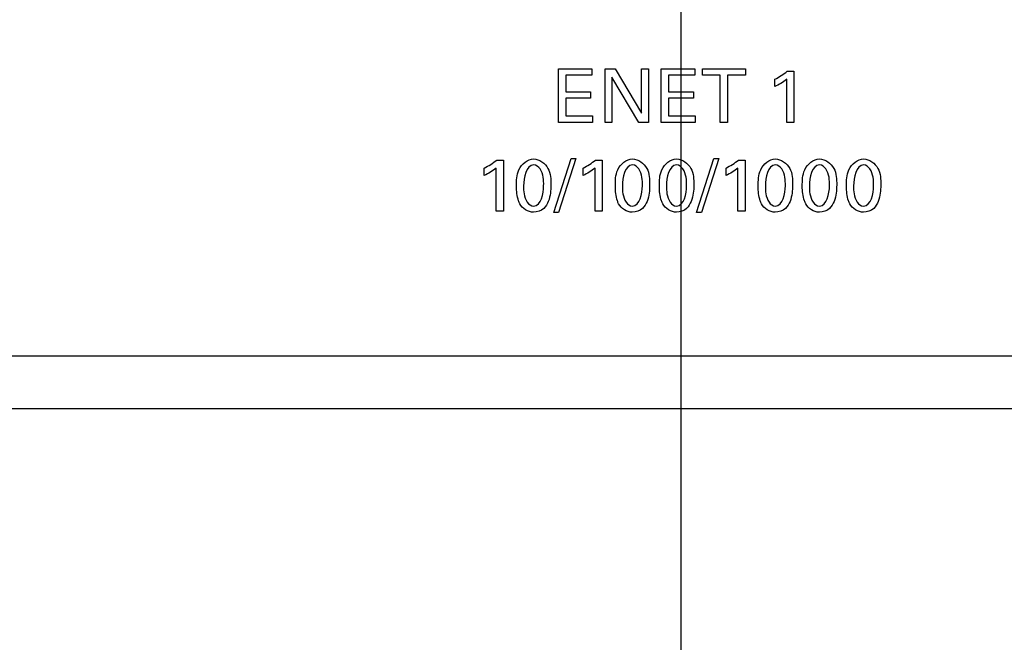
# Model space of a CAD drawing. Header units: inches. Extents: x 0 to 34, y 0 to 22.
# Tile 19 of 55: x 16.7 to 17.8, y 11.6 to 12.3. Entities that reach past the tile are written whole.
import ezdxf

# ---------------------------------------------------------------- set-up
doc = ezdxf.new("R2010")
doc.units = ezdxf.units.IN
doc.header["$LTSCALE"] = 1.87
doc.header["$MEASUREMENT"] = 0
doc.layers.get('0').update_dxf_attribs({"linetype": 'CONTINUOUS'})
doc.layers.add('DIMENSIONS', color=7, linetype='CONTINUOUS')
doc.styles.get("Standard").update_dxf_attribs({"font": 'txt', "width": 0.8})
doc.dimstyles.new('DIMSTYLE_1', dxfattribs={"dimtxt": 0.125, "dimasz": 0.18, "dimexe": 0.125, "dimexo": 0.0625, "dimgap": 0.09, "dimtad": 0, "dimtih": 1, "dimtoh": 1, "dimlfac": 2, "dimzin": 4, "dimdsep": 46, "dimtxsty": 'STANDARD', "dimblk": '_FILLED', "dimblk1": '_FILLED', "dimblk2": '_FILLED', "dimcen": 0.09, "dimadec": 0, "dimazin": 0, "dimtfac": 1, "dimtofl": 0, "dimtmove": 0, "dimatfit": 3, "dimldrblk": '_FILLED', "dimfxl": 1, "dimtolj": 1, "dimtzin": 4, "dimarcsym": 0})

# ---------------------------------------------------------------- blocks, each defined once
blk = doc.blocks.new('*D3')
at = {"layer": 'DIMENSIONS', "color": 2, "linetype": 'CONTINUOUS'}
blk.add_line((17.4819, 12.2662), (17.4819, 11.1855), dxfattribs=at)
at = {"layer": 'DIMENSIONS', "color": 2, "linetype": 'CONTINUOUS', "insert": (17.4194, 11.123), "char_height": 0.125, "width": 1.325, "attachment_point": 3, "rotation": 90, "line_spacing_factor": 0.9}
blk.add_mtext('72.00{\\Ftxt.shx;\\W1.000000;\\H0.125000; }[2.835]', dxfattribs=at)
blk = doc.blocks.new('_FILLED')
at = {"color": 0, "linetype": 'BYBLOCK'}
blk.add_solid([(0, 0), (-1, 0.1736), (-1, -0.1736)], dxfattribs=at)
blk = doc.blocks.new('*D5')
at = {"layer": 'DIMENSIONS', "color": 2, "linetype": 'CONTINUOUS'}
blk.add_line((17.4819, 12.4124), (17.4819, 11.1855), dxfattribs=at)
at = {"layer": 'DIMENSIONS', "color": 2, "linetype": 'CONTINUOUS', "insert": (17.4194, 11.123), "char_height": 0.125, "width": 1.325, "attachment_point": 3, "rotation": 90, "line_spacing_factor": 0.9}
blk.add_mtext('72.00{\\Ftxt.shx;\\W1.000000;\\H0.125000; }[2.835]', dxfattribs=at)

msp = doc.modelspace()

# ---------------------------------------------------------------- linework, layer by layer
at = {"color": 40, "linetype": 'CONTINUOUS'}
for p, q in [((17.344, 12.2551), (17.3817, 12.2551)), ((17.344, 12.195), (17.344, 12.2551)), ((17.3817, 12.2551), (17.3817, 12.248)), ((17.3965, 12.2551), (17.408, 12.2551)), ((17.3965, 12.195), (17.3965, 12.2551)), ((17.408, 12.2551), (17.4376, 12.2054)), ((17.4376, 12.2551), (17.4453, 12.2551)), ((17.4376, 12.2054), (17.4376, 12.2551)), ((17.4453, 12.2551), (17.4453, 12.195)), ((17.4597, 12.2551), (17.4975, 12.2551)), ((17.4597, 12.195), (17.4597, 12.2551)), ((17.4975, 12.2551), (17.4975, 12.248)), ((17.5061, 12.2551), (17.5546, 12.2551)), ((17.5061, 12.248), (17.5061, 12.2551)), ((17.5546, 12.2551), (17.5546, 12.248)), ((17.6015, 12.2526), (17.609, 12.2526)), ((17.609, 12.2526), (17.609, 12.195)), ((17.3817, 12.248), (17.3523, 12.248)), ((17.3523, 12.248), (17.3523, 12.2293)), ((17.4346, 12.195), (17.4041, 12.246)), ((17.4041, 12.246), (17.4041, 12.195)), ((17.4975, 12.248), (17.4681, 12.248)), ((17.4681, 12.248), (17.4681, 12.2293)), ((17.5262, 12.248), (17.5061, 12.248)), ((17.5262, 12.195), (17.5262, 12.248)), ((17.5546, 12.248), (17.5345, 12.248)), ((17.5345, 12.248), (17.5345, 12.195)), ((17.5876, 12.2352), (17.5876, 12.2435)), ((17.601, 12.195), (17.601, 12.2435)), ((17.3523, 12.2293), (17.3803, 12.2293)), ((17.3803, 12.2293), (17.3803, 12.2223)), ((17.4681, 12.2293), (17.496, 12.2293)), ((17.496, 12.2293), (17.496, 12.2223)), ((17.3803, 12.2223), (17.3523, 12.2223)), ((17.3523, 12.2223), (17.3523, 12.2023)), ((17.496, 12.2223), (17.4681, 12.2223)), ((17.4681, 12.2223), (17.4681, 12.2023)), ((17.3824, 12.195), (17.344, 12.195)), ((17.3523, 12.2023), (17.3824, 12.2023)), ((17.3824, 12.2023), (17.3824, 12.195)), ((17.4041, 12.195), (17.3965, 12.195)), ((17.4453, 12.195), (17.4346, 12.195)), ((17.4981, 12.195), (17.4597, 12.195)), ((17.4681, 12.2023), (17.4981, 12.2023)), ((17.4981, 12.2023), (17.4981, 12.195)), ((17.5345, 12.195), (17.5262, 12.195)), ((17.609, 12.195), (17.601, 12.195)), ((17.2745, 12.1526), (17.282, 12.1526)), ((17.282, 12.1526), (17.282, 12.095)), ((17.3387, 12.0936), (17.3582, 12.1544)), ((17.3636, 12.1544), (17.3442, 12.0936)), ((17.3582, 12.1544), (17.3636, 12.1544)), ((17.3858, 12.1526), (17.3932, 12.1526)), ((17.3932, 12.1526), (17.3932, 12.095)), ((17.4996, 12.0936), (17.5191, 12.1544)), ((17.5245, 12.1544), (17.5051, 12.0936)), ((17.5191, 12.1544), (17.5245, 12.1544)), ((17.5467, 12.1526), (17.5541, 12.1526)), ((17.5541, 12.1526), (17.5541, 12.095)), ((17.2606, 12.1352), (17.2606, 12.1435)), ((17.274, 12.095), (17.274, 12.1435)), ((17.3718, 12.1352), (17.3718, 12.1435)), ((17.3852, 12.095), (17.3852, 12.1435)), ((17.5327, 12.1352), (17.5327, 12.1435)), ((17.5461, 12.095), (17.5461, 12.1435)), ((17.282, 12.095), (17.274, 12.095)), ((17.3932, 12.095), (17.3852, 12.095)), ((17.5541, 12.095), (17.5461, 12.095)), ((17.3442, 12.0936), (17.3387, 12.0936)), ((17.5051, 12.0936), (17.4996, 12.0936))]:
    msp.add_line(p, q, dxfattribs=at)
at = {"color": 7, "linetype": 'CONTINUOUS'}
for p, q in [((13.3268, 11.932), (21.9194, 11.932)), ((13.3268, 11.873), (21.9194, 11.873))]:
    msp.add_line(p, q, dxfattribs=at)
at = {"color": 40, "linetype": 'CONTINUOUS'}
for points in [[(17.5876, 12.2435), (17.5925, 12.2461), (17.5973, 12.249), (17.6015, 12.2526)], [(17.601, 12.2435), (17.5969, 12.2402), (17.5923, 12.2374), (17.5876, 12.2352)], [(17.2606, 12.1435), (17.2655, 12.1461), (17.2703, 12.149), (17.2745, 12.1526)], [(17.3718, 12.1435), (17.3767, 12.1461), (17.3816, 12.149), (17.3858, 12.1526)], [(17.5327, 12.1435), (17.5376, 12.1461), (17.5425, 12.149), (17.5467, 12.1526)], [(17.274, 12.1435), (17.2699, 12.1402), (17.2653, 12.1374), (17.2606, 12.1352)], [(17.3162, 12.1471), (17.3075, 12.1471), (17.3048, 12.1323), (17.3048, 12.1235)], [(17.3852, 12.1435), (17.3812, 12.1402), (17.3766, 12.1374), (17.3718, 12.1352)], [(17.4275, 12.1471), (17.4187, 12.1471), (17.4161, 12.1323), (17.4161, 12.1235)], [(17.4771, 12.1471), (17.4684, 12.1471), (17.4657, 12.1323), (17.4657, 12.1235)], [(17.5461, 12.1435), (17.5421, 12.1402), (17.5375, 12.1374), (17.5327, 12.1352)], [(17.5884, 12.1471), (17.5797, 12.1471), (17.577, 12.1323), (17.577, 12.1235)], [(17.638, 12.1471), (17.6293, 12.1471), (17.6266, 12.1323), (17.6266, 12.1235)], [(17.6877, 12.1471), (17.679, 12.1471), (17.6763, 12.1323), (17.6763, 12.1235)], [(17.316, 12.1007), (17.3246, 12.1007), (17.3274, 12.1152), (17.3274, 12.1237)], [(17.4273, 12.1007), (17.4358, 12.1007), (17.4386, 12.1152), (17.4386, 12.1237)], [(17.477, 12.1007), (17.4855, 12.1007), (17.4883, 12.1152), (17.4883, 12.1237)], [(17.5882, 12.1007), (17.5968, 12.1007), (17.5995, 12.1152), (17.5995, 12.1237)], [(17.6379, 12.1007), (17.6464, 12.1007), (17.6492, 12.1152), (17.6492, 12.1237)], [(17.6875, 12.1007), (17.6961, 12.1007), (17.6989, 12.1152), (17.6989, 12.1237)], [(17.316, 12.0938), (17.3099, 12.0938), (17.3032, 12.098), (17.3006, 12.1034)], [(17.3275, 12.0982), (17.3245, 12.0954), (17.3201, 12.0938), (17.316, 12.0938)], [(17.4272, 12.0938), (17.4212, 12.0938), (17.4145, 12.098), (17.4118, 12.1034)], [(17.4387, 12.0982), (17.4357, 12.0954), (17.4313, 12.0938), (17.4272, 12.0938)], [(17.4769, 12.0938), (17.4708, 12.0938), (17.4641, 12.098), (17.4615, 12.1034)], [(17.4884, 12.0982), (17.4854, 12.0954), (17.481, 12.0938), (17.4769, 12.0938)], [(17.5881, 12.0938), (17.5821, 12.0938), (17.5754, 12.098), (17.5727, 12.1034)], [(17.5996, 12.0982), (17.5966, 12.0954), (17.5922, 12.0938), (17.5881, 12.0938)], [(17.6378, 12.0938), (17.6317, 12.0938), (17.6251, 12.098), (17.6224, 12.1034)], [(17.6493, 12.0982), (17.6463, 12.0954), (17.6419, 12.0938), (17.6378, 12.0938)], [(17.6875, 12.0938), (17.6814, 12.0938), (17.6747, 12.098), (17.6721, 12.1034)], [(17.699, 12.0982), (17.696, 12.0954), (17.6916, 12.0938), (17.6875, 12.0938)]]:
    msp.add_open_spline(points, degree=3, dxfattribs=at)
for points, knots in [([(17.2968, 12.1231), (17.2968, 12.1294), (17.2967, 12.1429), (17.3093, 12.1538), (17.3161, 12.1538)], [0, 0, 0, 0, 0.477748, 1, 1, 1, 1]), ([(17.3161, 12.1538), (17.3226, 12.1538), (17.3354, 12.1443), (17.3355, 12.1308), (17.3355, 12.1245)], [0, 0, 0, 0, 0.504027, 1, 1, 1, 1]), ([(17.4081, 12.1231), (17.4081, 12.1294), (17.4079, 12.1428), (17.4206, 12.1538), (17.4274, 12.1538)], [0, 0, 0, 0, 0.477833, 1, 1, 1, 1]), ([(17.4274, 12.1538), (17.4338, 12.1538), (17.4467, 12.1443), (17.4467, 12.1308), (17.4467, 12.1245)], [0, 0, 0, 0, 0.50403, 1, 1, 1, 1]), ([(17.4577, 12.1231), (17.4577, 12.1294), (17.4576, 12.1429), (17.4702, 12.1538), (17.477, 12.1538)], [0, 0, 0, 0, 0.477802, 1, 1, 1, 1]), ([(17.477, 12.1538), (17.4835, 12.1538), (17.4963, 12.1443), (17.4964, 12.1308), (17.4964, 12.1245)], [0, 0, 0, 0, 0.504091, 1, 1, 1, 1]), ([(17.569, 12.1231), (17.569, 12.1294), (17.5689, 12.1429), (17.5815, 12.1538), (17.5883, 12.1538)], [0, 0, 0, 0, 0.477775, 1, 1, 1, 1]), ([(17.5883, 12.1538), (17.5947, 12.1538), (17.6076, 12.1443), (17.6076, 12.1308), (17.6076, 12.1245)], [0, 0, 0, 0, 0.503963, 1, 1, 1, 1]), ([(17.6186, 12.1231), (17.6186, 12.1294), (17.6185, 12.1429), (17.6311, 12.1538), (17.638, 12.1538)], [0, 0, 0, 0, 0.477745, 1, 1, 1, 1]), ([(17.638, 12.1538), (17.6444, 12.1538), (17.6572, 12.1443), (17.6573, 12.1308), (17.6573, 12.1245)], [0, 0, 0, 0, 0.503993, 1, 1, 1, 1]), ([(17.6683, 12.1231), (17.6683, 12.1294), (17.6682, 12.1429), (17.6808, 12.1538), (17.6876, 12.1538)], [0, 0, 0, 0, 0.477778, 1, 1, 1, 1]), ([(17.6876, 12.1538), (17.6941, 12.1538), (17.7069, 12.1443), (17.7069, 12.1308), (17.7069, 12.1245)], [0, 0, 0, 0, 0.503996, 1, 1, 1, 1]), ([(17.3274, 12.1237), (17.3274, 12.1269), (17.3277, 12.1353), (17.3221, 12.1471), (17.3162, 12.1471)], [0, 0, 0, 0, 0.351687, 1, 1, 1, 1]), ([(17.4386, 12.1237), (17.4386, 12.1269), (17.4389, 12.1353), (17.4333, 12.1471), (17.4275, 12.1471)], [0, 0, 0, 0, 0.351687, 1, 1, 1, 1]), ([(17.4883, 12.1237), (17.4883, 12.1269), (17.4886, 12.1353), (17.483, 12.1471), (17.4771, 12.1471)], [0, 0, 0, 0, 0.351692, 1, 1, 1, 1]), ([(17.5995, 12.1237), (17.5995, 12.1269), (17.5999, 12.1353), (17.5942, 12.1471), (17.5884, 12.1471)], [0, 0, 0, 0, 0.351687, 1, 1, 1, 1]), ([(17.6492, 12.1237), (17.6492, 12.1269), (17.6495, 12.1353), (17.6439, 12.1471), (17.638, 12.1471)], [0, 0, 0, 0, 0.351692, 1, 1, 1, 1]), ([(17.6989, 12.1237), (17.6989, 12.1269), (17.6992, 12.1353), (17.6935, 12.1471), (17.6877, 12.1471)], [0, 0, 0, 0, 0.351633, 1, 1, 1, 1]), ([(17.3006, 12.1034), (17.3, 12.1044), (17.2974, 12.1106), (17.2968, 12.1176), (17.2968, 12.1231)], [0, 0, 0, 0, 0.175029, 1, 1, 1, 1]), ([(17.3048, 12.1235), (17.3048, 12.1205), (17.3046, 12.1123), (17.3102, 12.1007), (17.316, 12.1007)], [0, 0, 0, 0, 0.339342, 1, 1, 1, 1]), ([(17.3355, 12.1245), (17.3355, 12.1214), (17.3352, 12.1123), (17.332, 12.1025), (17.3275, 12.0982)], [0, 0, 0, 0, 0.330299, 1, 1, 1, 1]), ([(17.4118, 12.1034), (17.4113, 12.1044), (17.4086, 12.1106), (17.4081, 12.1176), (17.4081, 12.1231)], [0, 0, 0, 0, 0.175025, 1, 1, 1, 1]), ([(17.4161, 12.1235), (17.4161, 12.1205), (17.4158, 12.1123), (17.4215, 12.1007), (17.4273, 12.1007)], [0, 0, 0, 0, 0.339333, 1, 1, 1, 1]), ([(17.4467, 12.1245), (17.4467, 12.1214), (17.4464, 12.1123), (17.4432, 12.1025), (17.4387, 12.0982)], [0, 0, 0, 0, 0.330329, 1, 1, 1, 1]), ([(17.4615, 12.1034), (17.4609, 12.1044), (17.4583, 12.1106), (17.4577, 12.1176), (17.4577, 12.1231)], [0, 0, 0, 0, 0.17508, 1, 1, 1, 1]), ([(17.4657, 12.1235), (17.4657, 12.1205), (17.4655, 12.1123), (17.4711, 12.1007), (17.477, 12.1007)], [0, 0, 0, 0, 0.339328, 1, 1, 1, 1]), ([(17.4964, 12.1245), (17.4964, 12.1214), (17.4961, 12.1123), (17.4929, 12.1025), (17.4884, 12.0982)], [0, 0, 0, 0, 0.330297, 1, 1, 1, 1]), ([(17.5727, 12.1034), (17.5722, 12.1044), (17.5695, 12.1106), (17.569, 12.1176), (17.569, 12.1231)], [0, 0, 0, 0, 0.175025, 1, 1, 1, 1]), ([(17.577, 12.1235), (17.577, 12.1205), (17.5768, 12.1123), (17.5824, 12.1007), (17.5882, 12.1007)], [0, 0, 0, 0, 0.339333, 1, 1, 1, 1]), ([(17.6076, 12.1245), (17.6076, 12.1214), (17.6073, 12.1123), (17.6042, 12.1025), (17.5996, 12.0982)], [0, 0, 0, 0, 0.330332, 1, 1, 1, 1]), ([(17.6224, 12.1034), (17.6219, 12.1044), (17.6192, 12.1106), (17.6186, 12.1176), (17.6186, 12.1231)], [0, 0, 0, 0, 0.175034, 1, 1, 1, 1]), ([(17.6266, 12.1235), (17.6266, 12.1205), (17.6264, 12.1123), (17.632, 12.1007), (17.6379, 12.1007)], [0, 0, 0, 0, 0.339328, 1, 1, 1, 1]), ([(17.6573, 12.1245), (17.6573, 12.1214), (17.657, 12.1123), (17.6538, 12.1025), (17.6493, 12.0982)], [0, 0, 0, 0, 0.330297, 1, 1, 1, 1]), ([(17.6721, 12.1034), (17.6715, 12.1044), (17.6689, 12.1106), (17.6683, 12.1176), (17.6683, 12.1231)], [0, 0, 0, 0, 0.17509, 1, 1, 1, 1]), ([(17.6763, 12.1235), (17.6763, 12.1205), (17.6761, 12.1123), (17.6817, 12.1007), (17.6875, 12.1007)], [0, 0, 0, 0, 0.339324, 1, 1, 1, 1]), ([(17.7069, 12.1245), (17.7069, 12.1214), (17.7066, 12.1123), (17.7035, 12.1025), (17.699, 12.0982)], [0, 0, 0, 0, 0.330291, 1, 1, 1, 1])]:
    msp.add_open_spline(points, degree=3, knots=knots, dxfattribs=at)

# ---------------------------------------------------------------- dimensions: what is measured, and where the dimension line sits
at = {"layer": 'DIMENSIONS', "color": 2, "linetype": 'CONTINUOUS'}
for feature_location, offset, origin, picture in [((17.4819, 12.4124), (0, -1.2269), (18.8992, 12.4749), '*D5'), ((17.4819, 12.2662), (0, -1.0807), (18.8992, 12.4685), '*D3')]:
    dim = msp.add_ordinate_dim(feature_location=feature_location, offset=offset, dtype=1, origin=origin, dimstyle='DIMSTYLE_1', override={"dimtad": 1, "dimtih": 0, "dimtoh": 0}, dxfattribs=at)
    dim.commit()
    dim.dimension.update_dxf_attribs({"geometry": picture, "text_midpoint": (17.4819, 10.4605)})

doc.saveas('drawing.dxf')
